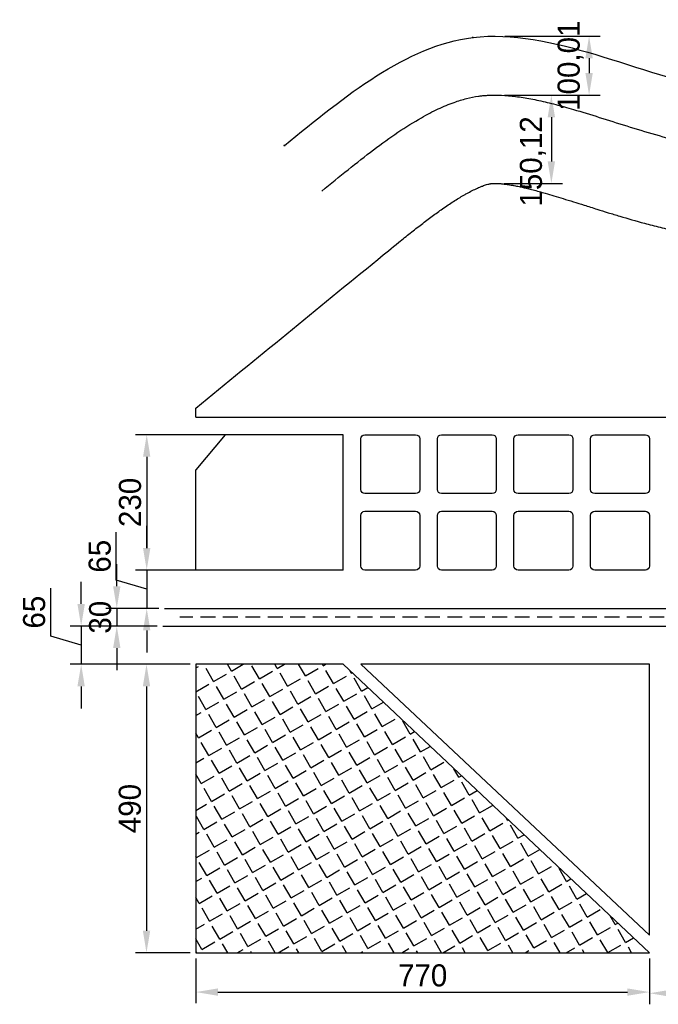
# Model space of a CAD drawing. Header units: millimetres. Extents: x -1609 to 1327, y -148 to 1608.
# Tile 1 of 3: x -1609 to -525, y -77 to 1595. Entities that reach past the tile are written whole.
import ezdxf

# ---------------------------------------------------------------- set-up
doc = ezdxf.new("R2010")
doc.units = ezdxf.units.MM
doc.header["$PDMODE"] = 34
doc.linetypes.add('DASHEDX2', pattern=[38.1, 25.4, -12.7])
for name, color, linetype in [('cOTAS 1', 7, 'Continuous'), ('Curvas', 5, 'Continuous'), ('Damero', 6, 'Continuous'), ('Eje', 3, 'DASHEDX2'), ('Puntos', 7, 'Continuous')]:
    doc.layers.add(name, color=color, linetype=linetype)
doc.dimstyles.new('cotas', dxfattribs={"dimscale": 0, "dimtxt": 2.5, "dimasz": 2.5, "dimexe": 1.25, "dimexo": 0.625, "dimtad": 1, "dimtxsty": 'Standard', "dimcen": 2.5, "dimadec": 0, "dimazin": 0, "dimtfac": 1, "dimtmove": 0, "dimatfit": 3, "dimfxl": 0, "dimarcsym": 0})

# ---------------------------------------------------------------- blocks, each defined once
blk = doc.blocks.new('*D5')
at = {"layer": 'cOTAS 1', "color": 0, "lineweight": -2}
for p, q in [((-786.3, 1466.8), (-687.8, 1466.8)), ((-706.5, 1429.3), (-706.5, 1354.2)), ((-786.7, 1316.7), (-687.8, 1316.7))]:
    blk.add_line(p, q, dxfattribs=at)
at = {"layer": 'cOTAS 1', "color": 0}
for points in [[(-712.8, 1429.3), (-700.3, 1429.3), (-706.5, 1466.8)], [(-712.8, 1354.2), (-700.3, 1354.2), (-706.5, 1316.7)]]:
    blk.add_solid(points, dxfattribs=at)
at = {"layer": 'Defpoints', "color": 0}
for p in [(-795.7, 1466.8), (-796, 1316.7), (-706.5, 1316.7)]:
    blk.add_point(p, dxfattribs=at)
at = {"layer": 'cOTAS 1', "color": 0, "insert": (-737.8, 1354.2), "char_height": 37.5, "attachment_point": 5, "rotation": 90}
blk.add_mtext('150,12', dxfattribs=at)
blk = doc.blocks.new('*D6')
at = {"layer": 'cOTAS 1', "color": 0, "lineweight": -2}
for p, q in [((-785.6, 1566.9), (-623.7, 1566.9)), ((-642.5, 1529.4), (-642.5, 1504.3)), ((-786.3, 1466.8), (-623.7, 1466.8))]:
    blk.add_line(p, q, dxfattribs=at)
at = {"layer": 'cOTAS 1', "color": 0}
for points in [[(-648.7, 1529.4), (-636.2, 1529.4), (-642.5, 1566.9)], [(-648.7, 1504.3), (-636.2, 1504.3), (-642.5, 1466.8)]]:
    blk.add_solid(points, dxfattribs=at)
at = {"layer": 'Defpoints', "color": 0}
for p in [(-795, 1566.9), (-795.7, 1466.8), (-642.5, 1466.8)]:
    blk.add_point(p, dxfattribs=at)
at = {"layer": 'cOTAS 1', "color": 0, "insert": (-673.7, 1516.8), "char_height": 37.5, "attachment_point": 5, "rotation": 90}
blk.add_mtext('100,01', dxfattribs=at)
blk = doc.blocks.new('*D7')
at = {"layer": 'cOTAS 1', "color": 0, "lineweight": -2}
for p, q in [((-1169.4, 890), (-1412.2, 890)), ((-1393.4, 852.5), (-1393.4, 697.5)), ((-1194.4, 660), (-1412.2, 660))]:
    blk.add_line(p, q, dxfattribs=at)
at = {"layer": 'cOTAS 1', "color": 0}
for points in [[(-1399.7, 852.5), (-1387.2, 852.5), (-1393.4, 890)], [(-1399.7, 697.5), (-1387.2, 697.5), (-1393.4, 660)]]:
    blk.add_solid(points, dxfattribs=at)
at = {"layer": 'Defpoints', "color": 0}
for p in [(-1160, 890), (-1393.4, 660), (-1185, 660)]:
    blk.add_point(p, dxfattribs=at)
at = {"layer": 'cOTAS 1', "color": 0, "insert": (-1421.6, 775), "char_height": 37.5, "attachment_point": 5, "rotation": 90}
blk.add_mtext('230', dxfattribs=at)
blk = doc.blocks.new('*D8')
at = {"layer": 'cOTAS 1', "color": 0, "lineweight": -2}
for p, q in [((-1445, 643), (-1445, 724.2)), ((-1393.4, 697.5), (-1393.4, 735)), ((-1194.4, 660), (-1412.2, 660)), ((-1393.4, 660), (-1393.4, 595)), ((-1393.4, 660), (-1393.4, 595)), ((-1393.4, 627.5), (-1445, 643)), ((-1372.8, 595), (-1412.2, 595)), ((-1393.4, 557.5), (-1393.4, 520))]:
    blk.add_line(p, q, dxfattribs=at)
at = {"layer": 'cOTAS 1', "color": 0}
for points in [[(-1399.7, 697.5), (-1387.2, 697.5), (-1393.4, 660)], [(-1399.7, 557.5), (-1387.2, 557.5), (-1393.4, 595)]]:
    blk.add_solid(points, dxfattribs=at)
at = {"layer": 'Defpoints', "color": 0}
for p in [(-1185, 660), (-1393.4, 595), (-1363.4, 595)]:
    blk.add_point(p, dxfattribs=at)
at = {"layer": 'cOTAS 1', "color": 0, "insert": (-1473.1, 683.6), "char_height": 37.5, "attachment_point": 5, "rotation": 90}
blk.add_mtext('65', dxfattribs=at)
blk = doc.blocks.new('*D9')
at = {"layer": 'cOTAS 1', "color": 0, "lineweight": -2}
for p, q in [((-1444.2, 632.5), (-1444.2, 670)), ((-1372.8, 595), (-1463, 595)), ((-1444.2, 595), (-1444.2, 565)), ((-1375.7, 565), (-1463, 565)), ((-1444.2, 527.5), (-1444.2, 490))]:
    blk.add_line(p, q, dxfattribs=at)
at = {"layer": 'cOTAS 1', "color": 0}
for points in [[(-1450.5, 632.5), (-1438, 632.5), (-1444.2, 595)], [(-1450.5, 527.5), (-1438, 527.5), (-1444.2, 565)]]:
    blk.add_solid(points, dxfattribs=at)
at = {"layer": 'Defpoints', "color": 0}
for p in [(-1363.4, 595), (-1444.2, 565), (-1366.3, 565)]:
    blk.add_point(p, dxfattribs=at)
at = {"layer": 'cOTAS 1', "color": 0, "insert": (-1472.3, 580), "char_height": 37.5, "attachment_point": 5, "rotation": 90}
blk.add_mtext('30', dxfattribs=at)
blk = doc.blocks.new('*D10')
at = {"layer": 'cOTAS 1', "color": 0, "lineweight": -2}
for p, q in [((-1504.7, 602.5), (-1504.7, 640)), ((-1556.3, 548), (-1556.3, 629.2)), ((-1375.7, 565), (-1523.5, 565)), ((-1504.7, 565), (-1504.7, 500)), ((-1504.7, 565), (-1504.7, 500)), ((-1504.7, 532.5), (-1556.3, 548)), ((-1319.4, 500), (-1523.5, 500)), ((-1504.7, 462.5), (-1504.7, 425))]:
    blk.add_line(p, q, dxfattribs=at)
at = {"layer": 'cOTAS 1', "color": 0}
for points in [[(-1511, 602.5), (-1498.5, 602.5), (-1504.7, 565)], [(-1511, 462.5), (-1498.5, 462.5), (-1504.7, 500)]]:
    blk.add_solid(points, dxfattribs=at)
at = {"layer": 'Defpoints', "color": 0}
for p in [(-1366.3, 565), (-1504.7, 500), (-1310, 500)]:
    blk.add_point(p, dxfattribs=at)
at = {"layer": 'cOTAS 1', "color": 0, "insert": (-1584.4, 588.6), "char_height": 37.5, "attachment_point": 5, "rotation": 90}
blk.add_mtext('65', dxfattribs=at)
blk = doc.blocks.new('*D11')
at = {"layer": 'cOTAS 1', "color": 0, "lineweight": -2}
for p, q in [((-1319.4, 500), (-1412.5, 500)), ((-1393.8, 462.5), (-1393.8, 47.5)), ((-1319.4, 10), (-1412.5, 10))]:
    blk.add_line(p, q, dxfattribs=at)
at = {"layer": 'cOTAS 1', "color": 0}
for points in [[(-1400, 462.5), (-1387.5, 462.5), (-1393.8, 500)], [(-1400, 47.5), (-1387.5, 47.5), (-1393.8, 10)]]:
    blk.add_solid(points, dxfattribs=at)
at = {"layer": 'Defpoints', "color": 0}
for p in [(-1310, 500), (-1393.8, 10), (-1310, 10)]:
    blk.add_point(p, dxfattribs=at)
at = {"layer": 'cOTAS 1', "color": 0, "insert": (-1421.9, 255), "char_height": 37.5, "attachment_point": 5, "rotation": 90}
blk.add_mtext('490', dxfattribs=at)
blk = doc.blocks.new('*D22')
at = {"layer": 'cOTAS 1', "color": 0, "lineweight": -2}
for p, q in [((-1310, 0.6), (-1310, -75.5)), ((-540, 0.6), (-540, -75.5)), ((-1272.5, -56.7), (-577.5, -56.7))]:
    blk.add_line(p, q, dxfattribs=at)
at = {"layer": 'cOTAS 1', "color": 0}
for points in [[(-1272.5, -50.5), (-1272.5, -63), (-1310, -56.7)], [(-577.5, -50.5), (-577.5, -63), (-540, -56.7)]]:
    blk.add_solid(points, dxfattribs=at)
at = {"layer": 'Defpoints', "color": 0}
for p in [(-1310, 10), (-540, 10), (-540, -56.7)]:
    blk.add_point(p, dxfattribs=at)
at = {"layer": 'cOTAS 1', "color": 0, "insert": (-925, -28.6), "char_height": 37.5, "attachment_point": 5}
blk.add_mtext('770', dxfattribs=at)
blk = doc.blocks.new('*D23')
at = {"layer": 'cOTAS 1', "color": 0, "lineweight": -2}
for p, q in [((-85, -28.8), (-85, -77.5)), ((-540, -66.1), (-540, -77.5)), ((-502.5, -58.7), (-122.5, -58.7))]:
    blk.add_line(p, q, dxfattribs=at)
at = {"layer": 'cOTAS 1', "color": 0}
for points in [[(-502.5, -52.5), (-502.5, -65), (-540, -58.7)], [(-122.5, -52.5), (-122.5, -65), (-85, -58.7)]]:
    blk.add_solid(points, dxfattribs=at)
at = {"layer": 'Defpoints', "color": 0}
for p in [(-85, -19.5), (-540, -56.7), (-85, -58.7)]:
    blk.add_point(p, dxfattribs=at)
at = {"layer": 'cOTAS 1', "color": 0, "insert": (-312.5, -30.6), "char_height": 37.5, "attachment_point": 5}
blk.add_mtext('455', dxfattribs=at)

msp = doc.modelspace()

# ---------------------------------------------------------------- hatches: boundary and pattern name
at = {"layer": 'Curvas'}
h = msp.add_hatch(dxfattribs=at)
h.set_pattern_fill('ANGLE', color=1, scale=5, angle=30)
h.set_pattern_definition([(30, (0, 0), (-17.4625, 30.2459), [25.4, -9.525]), (120, (0, 0), (-30.2459, -17.4625), [25.4, -9.525])])
h.paths.add_polyline_path([(-1060, 500), (-540, 10), (-1310, 10), (-1310, 500)])

# ---------------------------------------------------------------- linework, layer by layer
at = {"layer": 'Damero'}
for p, q in [((-1310, 920), (-1310, 935.272)), ((-1310, 920), (1170, 920)), ((-1260, 890), (-1310, 830.412)), ((-1060, 890), (-1260, 890)), ((-1060, 660), (-1060, 890)), ((-1310, 660), (-1310, 830.412)), ((-1060, 660), (-1310, 660)), ((-1363.425, 595), (-219.248, 595)), ((-1366.332, 565), (-219.248, 565)), ((-1310, 500), (-1310, 10)), ((-1060, 500), (-1310, 500)), ((-1060, 500), (-540, 10)), ((-540, 500), (-1030, 500)), ((-1030, 500), (-540, 40)), ((-1310, 10), (-540, 10))]:
    msp.add_line(p, q, dxfattribs=at)
for points in [[(-937, 790), (-1023, 790, -0.41421356), (-1030, 797), (-1030, 883, -0.41421356), (-1023, 890), (-937, 890, -0.41421356), (-930, 883), (-930, 797, -0.41421356)], [(-807, 790), (-893, 790, -0.41421356), (-900, 797), (-900, 883, -0.41421356), (-893, 890), (-807, 890, -0.41421356), (-800, 883), (-800, 797, -0.41421356)], [(-677, 790), (-763, 790, -0.41421356), (-770, 797), (-770, 883, -0.41421356), (-763, 890), (-677, 890, -0.41421356), (-670, 883), (-670, 797, -0.41421356)], [(-547, 790), (-633, 790, -0.41421356), (-640, 797), (-640, 883, -0.41421356), (-633, 890), (-547, 890, -0.41421356), (-540, 883), (-540, 797, -0.41421356)], [(-937, 660), (-1023, 660, -0.41421356), (-1030, 667), (-1030, 753, -0.41421356), (-1023, 760), (-937, 760, -0.41421356), (-930, 753), (-930, 667, -0.41421356)], [(-807, 660), (-893, 660, -0.41421356), (-900, 667), (-900, 753, -0.41421356), (-893, 760), (-807, 760, -0.41421356), (-800, 753), (-800, 667, -0.41421356)], [(-677, 660), (-763, 660, -0.41421356), (-770, 667), (-770, 753, -0.41421356), (-763, 760), (-677, 760, -0.41421356), (-670, 753), (-670, 667, -0.41421356)], [(-547, 660), (-633, 660, -0.41421356), (-640, 667), (-640, 753, -0.41421356), (-633, 760), (-547, 760, -0.41421356), (-540, 753), (-540, 667, -0.41421356)]]:
    msp.add_lwpolyline(points, format="xyb", close=True, dxfattribs=at)
for points, elevation in [([(-937, 790), (-1023, 790, -0.41421356), (-1030, 797), (-1030, 883, -0.41421356), (-1023, 890), (-937, 890, -0.41421356), (-930, 883), (-930, 797, -0.41421356)], 1), ([(-937, 790), (-1023, 790, -0.41421356), (-1030, 797), (-1030, 883, -0.41421356), (-1023, 890), (-937, 890, -0.41421356), (-930, 883), (-930, 797, -0.41421356)], 2), ([(-937, 790), (-1023, 790, -0.41421356), (-1030, 797), (-1030, 883, -0.41421356), (-1023, 890), (-937, 890, -0.41421356), (-930, 883), (-930, 797, -0.41421356)], 3), ([(-807, 790), (-893, 790, -0.41421356), (-900, 797), (-900, 883, -0.41421356), (-893, 890), (-807, 890, -0.41421356), (-800, 883), (-800, 797, -0.41421356)], 1), ([(-807, 790), (-893, 790, -0.41421356), (-900, 797), (-900, 883, -0.41421356), (-893, 890), (-807, 890, -0.41421356), (-800, 883), (-800, 797, -0.41421356)], 2), ([(-807, 790), (-893, 790, -0.41421356), (-900, 797), (-900, 883, -0.41421356), (-893, 890), (-807, 890, -0.41421356), (-800, 883), (-800, 797, -0.41421356)], 3), ([(-677, 790), (-763, 790, -0.41421356), (-770, 797), (-770, 883, -0.41421356), (-763, 890), (-677, 890, -0.41421356), (-670, 883), (-670, 797, -0.41421356)], 1), ([(-677, 790), (-763, 790, -0.41421356), (-770, 797), (-770, 883, -0.41421356), (-763, 890), (-677, 890, -0.41421356), (-670, 883), (-670, 797, -0.41421356)], 2), ([(-677, 790), (-763, 790, -0.41421356), (-770, 797), (-770, 883, -0.41421356), (-763, 890), (-677, 890, -0.41421356), (-670, 883), (-670, 797, -0.41421356)], 3), ([(-547, 790), (-633, 790, -0.41421356), (-640, 797), (-640, 883, -0.41421356), (-633, 890), (-547, 890, -0.41421356), (-540, 883), (-540, 797, -0.41421356)], 1), ([(-547, 790), (-633, 790, -0.41421356), (-640, 797), (-640, 883, -0.41421356), (-633, 890), (-547, 890, -0.41421356), (-540, 883), (-540, 797, -0.41421356)], 2), ([(-547, 790), (-633, 790, -0.41421356), (-640, 797), (-640, 883, -0.41421356), (-633, 890), (-547, 890, -0.41421356), (-540, 883), (-540, 797, -0.41421356)], 3), ([(-937, 660), (-1023, 660, -0.41421356), (-1030, 667), (-1030, 753, -0.41421356), (-1023, 760), (-937, 760, -0.41421356), (-930, 753), (-930, 667, -0.41421356)], 1), ([(-937, 660), (-1023, 660, -0.41421356), (-1030, 667), (-1030, 753, -0.41421356), (-1023, 760), (-937, 760, -0.41421356), (-930, 753), (-930, 667, -0.41421356)], 2), ([(-937, 660), (-1023, 660, -0.41421356), (-1030, 667), (-1030, 753, -0.41421356), (-1023, 760), (-937, 760, -0.41421356), (-930, 753), (-930, 667, -0.41421356)], 3), ([(-807, 660), (-893, 660, -0.41421356), (-900, 667), (-900, 753, -0.41421356), (-893, 760), (-807, 760, -0.41421356), (-800, 753), (-800, 667, -0.41421356)], 1), ([(-807, 660), (-893, 660, -0.41421356), (-900, 667), (-900, 753, -0.41421356), (-893, 760), (-807, 760, -0.41421356), (-800, 753), (-800, 667, -0.41421356)], 2), ([(-807, 660), (-893, 660, -0.41421356), (-900, 667), (-900, 753, -0.41421356), (-893, 760), (-807, 760, -0.41421356), (-800, 753), (-800, 667, -0.41421356)], 3), ([(-677, 660), (-763, 660, -0.41421356), (-770, 667), (-770, 753, -0.41421356), (-763, 760), (-677, 760, -0.41421356), (-670, 753), (-670, 667, -0.41421356)], 1), ([(-677, 660), (-763, 660, -0.41421356), (-770, 667), (-770, 753, -0.41421356), (-763, 760), (-677, 760, -0.41421356), (-670, 753), (-670, 667, -0.41421356)], 2), ([(-677, 660), (-763, 660, -0.41421356), (-770, 667), (-770, 753, -0.41421356), (-763, 760), (-677, 760, -0.41421356), (-670, 753), (-670, 667, -0.41421356)], 3), ([(-547, 660), (-633, 660, -0.41421356), (-640, 667), (-640, 753, -0.41421356), (-633, 760), (-547, 760, -0.41421356), (-540, 753), (-540, 667, -0.41421356)], 1), ([(-547, 660), (-633, 660, -0.41421356), (-640, 667), (-640, 753, -0.41421356), (-633, 760), (-547, 760, -0.41421356), (-540, 753), (-540, 667, -0.41421356)], 2), ([(-547, 660), (-633, 660, -0.41421356), (-640, 667), (-640, 753, -0.41421356), (-633, 760), (-547, 760, -0.41421356), (-540, 753), (-540, 667, -0.41421356)], 3)]:
    msp.add_lwpolyline(points, format="xyb", close=True, dxfattribs=dict(at, elevation=elevation))
msp.add_lwpolyline([(-540, 40), (-540, 500)], dxfattribs=at)
msp.add_spline([(-1159.49, 1381.34), (-839.74, 1564.66), (-413.62, 1474.75), (-50.19, 1470.73), (273.62, 1474.75), (573.19, 1552.08), (885.17, 1498.87)], degree=3, dxfattribs=at)
for points, knots in [([(-1096.18, 1303.933), (-1081.09, 1316.275), (-1066.246, 1328.413), (-1037.022, 1351.845), (-1022.642, 1363.138), (-994.375, 1384.447), (-980.489, 1394.463), (-953.31, 1412.818), (-940.017, 1421.154), (-917.386, 1434.005), (-907.885, 1438.955), (-889.383, 1447.64), (-880.383, 1451.374), (-864.409, 1457.079), (-857.351, 1459.242), (-843.583, 1462.745), (-836.873, 1464.085), (-829.296, 1465.176), (-828.304, 1465.31), (-825.335, 1465.685), (-823.332, 1465.904), (-819.267, 1466.28), (-817.208, 1466.437), (-810.94, 1466.812), (-806.643, 1466.937), (-794.941, 1466.931), (-787.319, 1466.581), (-771.394, 1465.189), (-763.092, 1464.146), (-745.85, 1461.4), (-736.912, 1459.696), (-718.46, 1455.694), (-708.947, 1453.396), (-689.409, 1448.298), (-679.383, 1445.499), (-654.877, 1438.346), (-640.183, 1433.812), (-610.005, 1424.339), (-594.519, 1419.401), (-562.802, 1409.499), (-546.57, 1404.536), (-513.356, 1394.998), (-496.373, 1390.423), (-473.056, 1384.854), (-467.072, 1383.486), (-456.513, 1381.195), (-451.96, 1380.247), (-443.033, 1378.472), (-438.661, 1377.643), (-431.65, 1376.381), (-429.025, 1375.924), (-423.791, 1375.043), (-421.179, 1374.619), (-413.354, 1373.392), (-408.155, 1372.635), (-392.616, 1370.54), (-382.331, 1369.374), (-351.444, 1366.451), (-331.097, 1365.314), (-291.115, 1364.165), (-271.481, 1364.154), (-232.924, 1364.776), (-214.002, 1365.41), (-176.849, 1366.89), (-158.618, 1367.735), (-122.831, 1369.248), (-105.274, 1369.915), (-83.065, 1370.437), (-78.114, 1370.533), (-69.443, 1370.656), (-65.713, 1370.694), (-59.221, 1370.733), (-56.453, 1370.74), (-51.574, 1370.736), (-49.461, 1370.728), (-42.234, 1370.682), (-37.088, 1370.615), (-21.526, 1370.33), (-10.987, 1370.025), (17.256, 1369.035), (35.225, 1368.228), (71.965, 1366.667), (90.737, 1365.913), (129.053, 1364.957), (148.6, 1364.756), (188.442, 1365.468), (208.74, 1366.382), (238.78, 1368.985), (248.25, 1369.981), (264.9, 1372.093), (272.051, 1373.114), (282.051, 1374.719), (284.873, 1375.192), (290.583, 1376.189), (293.475, 1376.716), (299.215, 1377.802), (302.07, 1378.364), (310.587, 1380.096), (316.203, 1381.316), (332.87, 1385.136), (343.74, 1387.896), (369.442, 1394.871), (384.047, 1399.214), (412.431, 1407.989), (426.208, 1412.423), (452.977, 1421.011), (465.967, 1425.165), (491.157, 1432.873), (503.356, 1436.426), (526.924, 1442.664), (538.292, 1445.348), (558.209, 1449.275), (566.899, 1450.691), (577.095, 1451.94), (578.88, 1452.142), (582.081, 1452.476), (583.497, 1452.613), (588.433, 1453.053), (591.974, 1453.303), (602.692, 1453.871), (609.967, 1454.003), (628.307, 1453.747), (639.539, 1453.08), (662.63, 1450.786), (674.488, 1449.159), (698.796, 1445.044), (711.245, 1442.556), (736.684, 1436.853), (749.672, 1433.638), (776.137, 1426.643), (789.614, 1422.863), (817.015, 1414.922), (830.94, 1410.761), (848.809, 1405.385), (852.556, 1404.256), (856.318, 1403.123)], [0, 0, 0, 0, 53.81148569, 53.81148569, 107.62297137, 107.62297137, 161.43445706, 161.43445706, 215.24594275, 215.24594275, 255.71945099, 255.71945099, 296.19295923, 296.19295923, 329.77639266, 329.77639266, 363.3598261, 363.3598261, 368.43600853, 368.43600853, 378.58837339, 378.58837339, 388.74073825, 388.74073825, 409.04546796, 409.04546796, 442.48336606, 442.48336606, 475.92126416, 475.92126416, 509.35916226, 509.35916226, 542.79706036, 542.79706036, 576.23495846, 576.23495846, 622.69090705, 622.69090705, 669.14685565, 669.14685565, 715.60280424, 715.60280424, 762.05875283, 762.05875283, 777.93319421, 777.93319421, 789.84446479, 789.84446479, 801.15148053, 801.15148053, 807.8738602, 807.8738602, 814.59623987, 814.59623987, 828.04099921, 828.04099921, 854.93051789, 854.93051789, 909.4330204, 909.4330204, 963.93552291, 963.93552291, 1018.43802542, 1018.43802542, 1072.94052793, 1072.94052793, 1127.44303044, 1127.44303044, 1143.19266203, 1143.19266203, 1155.17367146, 1155.17367146, 1164.12770035, 1164.12770035, 1171.00809905, 1171.00809905, 1187.55465094, 1187.55465094, 1220.64775471, 1220.64775471, 1274.93064882, 1274.93064882, 1329.21354294, 1329.21354294, 1383.49643705, 1383.49643705, 1437.77933116, 1437.77933116, 1462.49857947, 1462.49857947, 1480.94709813, 1480.94709813, 1488.18123303, 1488.18123303, 1495.56234085, 1495.56234085, 1502.94344867, 1502.94344867, 1517.70566432, 1517.70566432, 1547.2300956, 1547.2300956, 1588.99595581, 1588.99595581, 1630.76181602, 1630.76181602, 1672.52767622, 1672.52767622, 1714.29353643, 1714.29353643, 1756.05939664, 1756.05939664, 1790.40138221, 1790.40138221, 1797.756441, 1797.756441, 1803.68644536, 1803.68644536, 1818.29974733, 1818.29974733, 1847.52635126, 1847.52635126, 1890.58356147, 1890.58356147, 1933.64077169, 1933.64077169, 1976.69798191, 1976.69798191, 2019.75519212, 2019.75519212, 2062.81240234, 2062.81240234, 2105.86961256, 2105.86961256, 2117.23759129, 2117.23759129, 2117.23759129, 2117.23759129]), ([(-1310, 935.272), (-1207.072, 1019.455), (-1104.144, 1103.638), (-1001.216, 1187.821), (-1001.216, 1187.822), (-1001.215, 1187.822), (-1001.215, 1187.823), (-988.939, 1197.863), (-977.059, 1207.576), (-958.903, 1222.233), (-952.351, 1227.48), (-939.528, 1237.624), (-933.26, 1242.52), (-920.83, 1252.066), (-914.684, 1256.698), (-902.736, 1265.498), (-896.938, 1269.663), (-888.034, 1275.877), (-884.795, 1278.096), (-878.475, 1282.34), (-875.385, 1284.371), (-866.352, 1290.176), (-860.645, 1293.662), (-853.604, 1297.732), (-851.915, 1298.689), (-848.611, 1300.522), (-846.999, 1301.398), (-842.291, 1303.897), (-839.322, 1305.396), (-835.007, 1307.468), (-833.523, 1308.158), (-830.668, 1309.443), (-829.298, 1310.038), (-826.376, 1311.263), (-824.856, 1311.868), (-822.125, 1312.905), (-820.901, 1313.345), (-818.612, 1314.126), (-817.55, 1314.467), (-815.141, 1315.194), (-813.891, 1315.53), (-811.726, 1316.054), (-810.823, 1316.24), (-809.79, 1316.426), (-809.533, 1316.469), (-809.081, 1316.54), (-808.882, 1316.569), (-808.566, 1316.611), (-808.445, 1316.627), (-808.175, 1316.659), (-808.03, 1316.675), (-807.558, 1316.724), (-807.195, 1316.757), (-806.37, 1316.818), (-805.908, 1316.847), (-804.375, 1316.916), (-803.15, 1316.943), (-800.274, 1316.921), (-798.607, 1316.871), (-795.423, 1316.693), (-794.021, 1316.594), (-790.702, 1316.306), (-788.726, 1316.101), (-784.467, 1315.585), (-782.187, 1315.274), (-778.176, 1314.663), (-776.524, 1314.395), (-773.087, 1313.806), (-771.305, 1313.485), (-766.891, 1312.649), (-764.203, 1312.11), (-759.182, 1311.045), (-756.887, 1310.539), (-752.152, 1309.457), (-749.714, 1308.882), (-744.116, 1307.519), (-740.922, 1306.714), (-731.063, 1304.15), (-724.09, 1302.235), (-712.027, 1298.779), (-707.142, 1297.345), (-697.072, 1294.332), (-691.892, 1292.755), (-680.93, 1289.376), (-675.133, 1287.568), (-663.247, 1283.834), (-657.148, 1281.907), (-643.807, 1277.691), (-636.521, 1275.388), (-622.865, 1271.106), (-616.552, 1269.139), (-603.657, 1265.169), (-597.078, 1263.168), (-576.952, 1257.157), (-563.03, 1253.142), (-539.78, 1246.859), (-530.813, 1244.529), (-517.121, 1241.155), (-512.548, 1240.057), (-503.292, 1237.902), (-498.612, 1236.845), (-484.414, 1233.748), (-474.735, 1231.783), (-461.284, 1229.297), (-457.692, 1228.656), (-452.515, 1227.767), (-450.927, 1227.499), (-447.762, 1226.974), (-446.182, 1226.716), (-441.45, 1225.958), (-438.305, 1225.473), (-428.905, 1224.072), (-422.681, 1223.215), (-403.047, 1220.713), (-389.809, 1219.332), (-363.806, 1217.123), (-351.037, 1216.295), (-319.561, 1214.771), (-301.182, 1214.36), (-272.224, 1214.225), (-261.298, 1214.304), (-236.355, 1214.695), (-222.498, 1215.078), (-195.601, 1216), (-182.57, 1216.538), (-157.287, 1217.626), (-145.045, 1218.177), (-121.379, 1219.173), (-109.93, 1219.618), (-94.499, 1220.102), (-90.179, 1220.224), (-80.395, 1220.463), (-74.965, 1220.568), (-64.317, 1220.707), (-59.097, 1220.742), (-52.53, 1220.737), (-51.093, 1220.733), (-48.203, 1220.718), (-46.748, 1220.707), (-43.814, 1220.68), (-42.336, 1220.663), (-37.871, 1220.604), (-34.852, 1220.552), (-28.73, 1220.427), (-25.626, 1220.353), (-16.187, 1220.102), (-9.726, 1219.894), (10.374, 1219.17), (24.563, 1218.554), (45.742, 1217.645), (52.198, 1217.369), (65.365, 1216.83), (72.074, 1216.566), (87.402, 1216.016), (96.088, 1215.738), (117.495, 1215.192), (130.424, 1214.974), (152.61, 1214.912), (161.656, 1214.968), (189.276, 1215.454), (208.39, 1216.202), (235.125, 1218.109), (242.19, 1218.69), (266.218, 1220.96), (283.542, 1223.081), (305.811, 1226.604), (310.393, 1227.37), (319.621, 1229.001), (324.223, 1229.858), (333.275, 1231.627), (337.74, 1232.541), (352.289, 1235.638), (362.113, 1237.925), (378.309, 1241.946), (384.829, 1243.64), (395.724, 1246.57), (400.171, 1247.796), (408.931, 1250.262), (413.243, 1251.502), (425.969, 1255.223), (434.176, 1257.709), (450.683, 1262.808), (458.965, 1265.426), (472.082, 1269.609), (477.097, 1271.218), (486.216, 1274.144), (490.353, 1275.472), (498.449, 1278.06), (502.404, 1279.32), (510.735, 1281.953), (515.079, 1283.313), (522.375, 1285.564), (525.391, 1286.483), (531.29, 1288.257), (534.171, 1289.11), (542.596, 1291.561), (547.924, 1293.051), (555.76, 1295.134), (558.495, 1295.837), (563.777, 1297.149), (566.323, 1297.756), (571.545, 1298.949), (574.192, 1299.52), (578.369, 1300.367), (579.981, 1300.679), (583.094, 1301.253), (584.593, 1301.513), (587.831, 1302.045), (589.536, 1302.301), (592.18, 1302.664), (593.173, 1302.79), (595.09, 1303.018), (596.009, 1303.118), (597.426, 1303.258), (597.954, 1303.308), (599.035, 1303.402), (599.582, 1303.447), (601.245, 1303.572), (602.383, 1303.645), (606.191, 1303.845), (608.988, 1303.924), (615.579, 1303.944), (619.455, 1303.851), (627.749, 1303.42), (632.163, 1303.083), (641.508, 1302.136), (646.459, 1301.525), (654.979, 1300.29), (658.393, 1299.752), (668.581, 1298.02), (675.642, 1296.667), (688.113, 1294.032), (693.338, 1292.864), (706.128, 1289.857), (713.832, 1287.935), (729.115, 1283.936), (736.661, 1281.883), (750.59, 1277.982), (756.886, 1276.18), (769.746, 1272.443), (776.316, 1270.505), (792.749, 1265.615), (802.757, 1262.6), (813.04, 1259.502)], [-367.19223807, -367.19223807, -367.19223807, -367.19223807, -0.00160912, -0.00160912, -0.00160912, 0, 0, 0, 43.79454707, 43.79454707, 69.38511783, 69.38511783, 94.9756886, 94.9756886, 121.44934333, 121.44934333, 147.92299806, 147.92299806, 163.60752185, 163.60752185, 179.29204564, 179.29204564, 210.66109322, 210.66109322, 220.89227665, 220.89227665, 231.12346008, 231.12346008, 251.58582694, 251.58582694, 262.9987384, 262.9987384, 274.41164986, 274.41164986, 288.498826, 288.498826, 301.52433117, 301.52433117, 314.54983633, 314.54983633, 333.60235187, 333.60235187, 352.6548674, 352.6548674, 359.67418632, 359.67418632, 365.90459983, 365.90459983, 370.49691075, 370.49691075, 375.08922167, 375.08922167, 384.2738435, 384.2738435, 393.45846534, 393.45846534, 411.59066424, 411.59066424, 429.72286314, 429.72286314, 442.20977195, 442.20977195, 457.31624106, 457.31624106, 472.42271016, 472.42271016, 482.36591102, 482.36591102, 492.30911187, 492.30911187, 506.19457196, 506.19457196, 517.25423458, 517.25423458, 528.3138972, 528.3138972, 541.98392891, 541.98392891, 569.32399233, 569.32399233, 587.03750391, 587.03750391, 604.75101549, 604.75101549, 623.56393899, 623.56393899, 642.37686248, 642.37686248, 663.75000939, 663.75000939, 681.46012788, 681.46012788, 699.17024638, 699.17024638, 734.59048337, 734.59048337, 756.01727207, 756.01727207, 766.59033621, 766.59033621, 777.16340035, 777.16340035, 798.30952862, 798.30952862, 805.89958086, 805.89958086, 809.25584147, 809.25584147, 812.61210207, 812.61210207, 819.32462328, 819.32462328, 832.7496657, 832.7496657, 861.98554217, 861.98554217, 891.22141865, 891.22141865, 935.48607465, 935.48607465, 963.21848831, 963.21848831, 1000.20169605, 1000.20169605, 1037.18490379, 1037.18490379, 1074.16811153, 1074.16811153, 1111.15131928, 1111.15131928, 1125.82229715, 1125.82229715, 1144.8818091, 1144.8818091, 1163.94132105, 1163.94132105, 1169.33869678, 1169.33869678, 1174.73607252, 1174.73607252, 1180.13344825, 1180.13344825, 1190.92819972, 1190.92819972, 1201.72295119, 1201.72295119, 1223.31245413, 1223.31245413, 1267.26486071, 1267.26486071, 1286.03559876, 1286.03559876, 1304.80633681, 1304.80633681, 1328.16007787, 1328.16007787, 1361.18771101, 1361.18771101, 1383.22538141, 1383.22538141, 1427.30072221, 1427.30072221, 1442.8959311, 1442.8959311, 1479.72944065, 1479.72944065, 1489.20920178, 1489.20920178, 1498.6889629, 1498.6889629, 1508.16872403, 1508.16872403, 1529.9841698, 1529.9841698, 1545.25236154, 1545.25236154, 1556.08657438, 1556.08657438, 1566.92078723, 1566.92078723, 1588.58921291, 1588.58921291, 1612.05254132, 1612.05254132, 1627.18843371, 1627.18843371, 1640.31976613, 1640.31976613, 1653.45109854, 1653.45109854, 1668.67501234, 1668.67501234, 1679.85952873, 1679.85952873, 1691.04404511, 1691.04404511, 1713.41307788, 1713.41307788, 1726.05471901, 1726.05471901, 1738.69636015, 1738.69636015, 1753.0695163, 1753.0695163, 1762.66750326, 1762.66750326, 1772.26549023, 1772.26549023, 1784.26461498, 1784.26461498, 1791.99320459, 1791.99320459, 1799.72179419, 1799.72179419, 1804.41795813, 1804.41795813, 1809.11412208, 1809.11412208, 1818.50644997, 1818.50644997, 1839.74114963, 1839.74114963, 1865.69973279, 1865.69973279, 1891.65831595, 1891.65831595, 1917.61689911, 1917.61689911, 1934.11458208, 1934.11458208, 1965.44959386, 1965.44959386, 1986.89458661, 1986.89458661, 2016.35683298, 2016.35683298, 2043.36370458, 2043.36370458, 2064.76280299, 2064.76280299, 2086.1619014, 2086.1619014, 2117.23759129, 2117.23759129, 2117.23759129, 2117.23759129])]:
    msp.add_open_spline(points, degree=3, knots=knots, dxfattribs=at)
at = {"layer": 'Eje'}
msp.add_line((1237.817, 580), (-1337.053, 580), dxfattribs=at)
at = {"layer": 'Puntos'}
for p in [(-839.74, 1564.66), (-1159.49, 1381.34)]:
    msp.add_point(p, dxfattribs=at)

# ---------------------------------------------------------------- dimensions: what is measured, and where the dimension line sits
at = {"layer": 'cOTAS 1'}
for base, p1, p2, picture, middle in [((-642.454, 1466.841), (-795.007, 1566.854), (-795.705, 1466.841), '*D6', (-642.454, 1516.848)), ((-706.5, 1316.725), (-795.705, 1466.841), (-796.028, 1316.725), '*D5', (-706.5, 1354.225)), ((-1444.201, 565), (-1363.425, 595), (-1366.332, 565), '*D9', (-1444.201, 580))]:
    dim = msp.add_linear_dim(base=base, p1=p1, p2=p2, angle=90, dimstyle='cotas', override={"dimscale": 15}, dxfattribs=at)
    dim.commit()
    dim.dimension.update_dxf_attribs({"geometry": picture, "text_midpoint": middle, "dimtype": 160})
for base, p1, p2, override, picture, middle in [((-1393.438, 660), (-1160, 890), (-1185, 660), {"dimscale": 15}, '*D7', (-1421.563, 775)), ((-1393.438, 595), (-1185, 660), (-1363.425, 595), {"dimscale": 15, "dimtmove": 1}, '*D8', (-1473.126, 652.344)), ((-1504.726, 500), (-1366.332, 565), (-1310, 500), {"dimscale": 15, "dimtmove": 1}, '*D10', (-1584.414, 557.344)), ((-1393.753, 10), (-1310, 500), (-1310, 10), {"dimscale": 15}, '*D11', (-1421.878, 255))]:
    dim = msp.add_linear_dim(base=base, p1=p1, p2=p2, angle=90, dimstyle='cotas', override=override, dxfattribs=at)
    dim.commit()
    dim.dimension.update_dxf_attribs({"geometry": picture, "text_midpoint": middle})
for base, p1, p2, picture, middle in [((-540, -56.723), (-1310, 10), (-540, 10), '*D22', (-925, -28.598)), ((-85, -58.727), (-540, -56.723), (-85, -19.472), '*D23', (-312.5, -30.602))]:
    dim = msp.add_linear_dim(base=base, p1=p1, p2=p2, dimstyle='cotas', override={"dimscale": 15}, dxfattribs=at)
    dim.commit()
    dim.dimension.update_dxf_attribs({"geometry": picture, "text_midpoint": middle})

doc.saveas('drawing.dxf')
